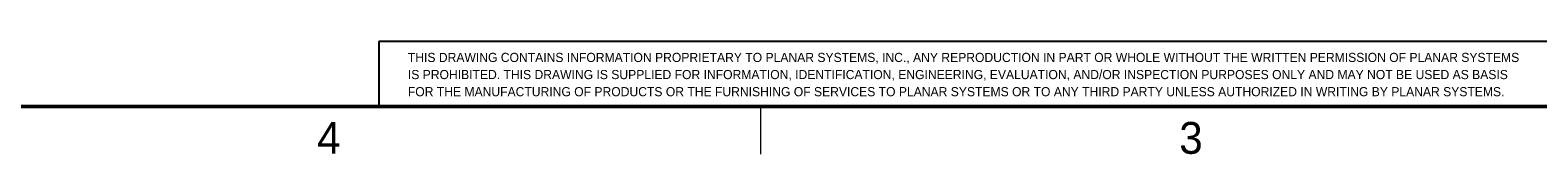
# Model space of a CAD drawing. Header units: millimetres. Extents: x 19 to 844, y 7 to 552.
# Tile 58 of 81: x 448 to 637, y 7 to 21. Entities that reach past the tile are written whole.
import ezdxf

# ---------------------------------------------------------------- set-up
doc = ezdxf.new("R2010")
doc.units = ezdxf.units.MM
doc.styles.add('SLDTEXTSTYLE0', font='ARIAL.TTF', dxfattribs={"width": 0.948})

# ---------------------------------------------------------------- blocks, each defined once
blk = doc.blocks.new('SW_NOTE_0')
at = {"color": 0, "linetype": 'Continuous', "lineweight": 0, "char_height": 1.15, "attachment_point": 1, "style": 'SLDTEXTSTYLE0'}
for s, insert in [('THIS DRAWING CONTAINS INFORMATION PROPRIETARY TO PLANAR SYSTEMS, INC., ANY REPRODUCTION IN PART OR WHOLE WITHOUT THE WRITTEN PERMISSION OF PLANAR SYSTEMS', (0, 1.48)), ('IS PROHIBITED. THIS DRAWING IS SUPPLIED FOR INFORMATION, IDENTIFICATION, ENGINEERING, EVALUATION, AND/OR INSPECTION PURPOSES ONLY AND MAY NOT BE USED AS BASIS', (0, -0.67)), ('FOR THE MANUFACTURING OF PRODUCTS OR THE FURNISHING OF SERVICES TO PLANAR SYSTEMS OR TO ANY THIRD PARTY UNLESS AUTHORIZED IN WRITING BY PLANAR SYSTEMS.', (0, -2.82))]:
    blk.add_mtext(s, dxfattribs=dict(at, insert=insert))

msp = doc.modelspace()

# ---------------------------------------------------------------- linework, layer by layer
at = {"color": 7, "linetype": 'Continuous', "lineweight": 25}
for p, q in [((491.795, 20.837), (491.795, 12.7)), ((641.35, 20.837), (491.795, 20.837))]:
    msp.add_line(p, q, dxfattribs=at)
at = {"color": 7, "linetype": 'Continuous', "lineweight": 50}
msp.add_line((25.4, 12.7), (838.2, 12.7), dxfattribs=at)
at = {"color": 7, "linetype": 'Continuous', "lineweight": 18}
msp.add_line((539.75, 12.7), (539.75, 6.7), dxfattribs=at)

# ---------------------------------------------------------------- block references
at = {"color": 7, "linetype": 'Continuous', "lineweight": 0}
msp.add_blockref('SW_NOTE_0', (495.449, 17.947), dxfattribs=at)

# ---------------------------------------------------------------- texts
at = {"color": 7, "linetype": 'Continuous', "lineweight": 0, "char_height": 4, "attachment_point": 2, "style": 'SLDTEXTSTYLE0'}
for s, insert in [('4', (485.531, 10.757)), ('3', (593.814, 10.745))]:
    msp.add_mtext(s, dxfattribs=dict(at, insert=insert))

doc.saveas('drawing.dxf')
